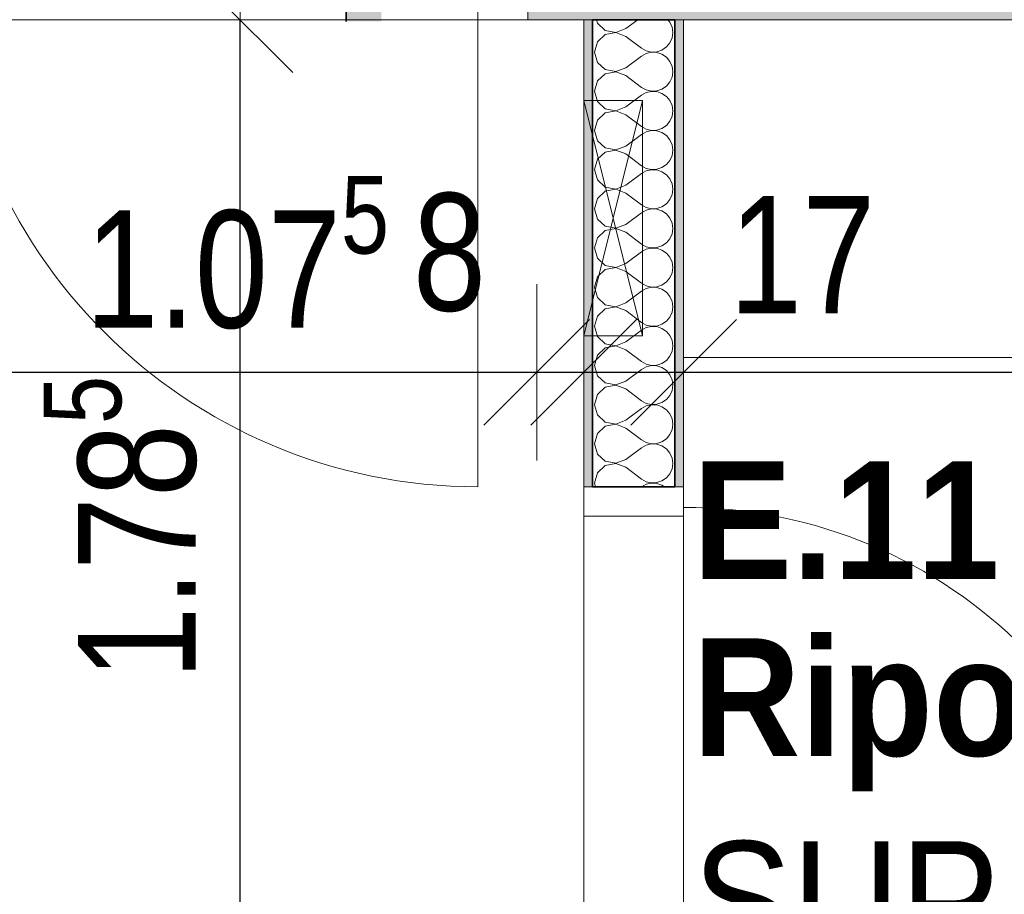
# Model space of a CAD drawing. Header units: metres. Extents: x -7.1 to 26.5, y -14.7 to 18.1.
# Tile 101 of 182: x 13 to 14.7, y 4.4 to 5.9. Entities that reach past the tile are written whole.
import ezdxf

# ---------------------------------------------------------------- set-up
doc = ezdxf.new("R2010")
doc.units = ezdxf.units.M
doc.header["$PDMODE"] = 65
doc.linetypes.add('AUSGEZOGEN', pattern=[0])
for name, color, linetype in [('XR$1$010 Türen', 7, 'AUSGEZOGEN'), ('XR$1$015 Innenwände', 7, 'AUSGEZOGEN'), ('XR$1$015 Innenwände Schichttrennlinien', 7, 'AUSGEZOGEN'), ('XR$1$056 Lift', 7, 'AUSGEZOGEN'), ('XR$1$065 Möbel Einrichtung', 7, 'AUSGEZOGEN'), ('XR$1$080 Raumdefinitionen Kontur', 7, 'AUSGEZOGEN'), ('XR$1$0_', 7, 'AUSGEZOGEN'), ('XR$2$080 Raumdefinitionen Text_1', 7, 'AUSGEZOGEN'), ('XR$2$105 Bemassungen 100', 7, 'AUSGEZOGEN'), ('XR$3$015 Innenwände Bauteilschraffuren', 7, 'AUSGEZOGEN')]:
    doc.layers.add(name, color=color, linetype=linetype)
doc.styles.add('ARIAL', font='arial.ttf')
doc.dimstyles.new('DIMSTYLE_3', dxfattribs={"dimtxt": 0.2, "dimasz": 0.3, "dimexe": 0, "dimexo": 0, "dimgap": 0.1, "dimtad": 2, "dimrnd": 0.005, "dimzin": 4, "dimdsep": 46, "dimtxsty": 'ARIAL', "dimblk1": 'ALL_ML_STRICH', "dimblk2": 'ALL_ML_STRICH', "dimsah": 1, "dimcen": 0, "dimclrd": 7, "dimclre": 7, "dimclrt": 7, "dimadec": 0, "dimazin": 0, "dimtfac": 1, "dimtdec": 0, "dimtix": 1, "dimtmove": 2, "dimatfit": 3, "dimfxl": 0, "dimtzin": 0, "dimlwd": 0, "dimlwe": 18, "dimarcsym": 0})
doc.dimstyles.new('DIMSTYLE_7', dxfattribs={"dimtxt": 0.2, "dimasz": 0.3, "dimexe": 0, "dimexo": 0, "dimgap": 0.1, "dimtad": 2, "dimdec": 1, "dimlfac": 100, "dimrnd": 0.5, "dimzin": 4, "dimdsep": 46, "dimtxsty": 'ARIAL', "dimblk1": 'ALL_ML_STRICH', "dimblk2": 'ALL_ML_STRICH', "dimsah": 1, "dimcen": 0, "dimclrd": 7, "dimclre": 7, "dimclrt": 7, "dimadec": 0, "dimazin": 0, "dimtfac": 1, "dimtdec": 0, "dimtix": 1, "dimtmove": 2, "dimatfit": 3, "dimfxl": 0, "dimtvp": 1.2, "dimtzin": 0, "dimlwd": 0, "dimlwe": 18, "dimarcsym": 0})
doc.dimstyles.new('DIMSTYLE_9', dxfattribs={"dimtxt": 0.2, "dimasz": 0.3, "dimexe": 0, "dimexo": 0, "dimgap": 0.1, "dimtad": 2, "dimdec": 3, "dimrnd": 0.005, "dimzin": 4, "dimdsep": 46, "dimtxsty": 'ARIAL', "dimblk1": 'ALL_ML_STRICH', "dimblk2": 'ALL_ML_STRICH', "dimsah": 1, "dimcen": 0, "dimclrd": 7, "dimclre": 7, "dimclrt": 7, "dimadec": 0, "dimazin": 0, "dimtfac": 1, "dimtdec": 0, "dimtix": 1, "dimtmove": 2, "dimatfit": 3, "dimfxl": 0, "dimtzin": 0, "dimlwd": 0, "dimlwe": 18, "dimarcsym": 0})

# ---------------------------------------------------------------- blocks, each defined once
blk = doc.blocks.new('ALL_ML_STRICH')
at = {"color": 0, "linetype": 'ByBlock', "lineweight": -2}
for p, q in [((0, -0.5), (0, 0.5)), ((-0.3, -0.3), (0.3, 0.3)), ((-1, 0), (0.5, 0))]:
    blk.add_line(p, q, dxfattribs=at)
blk = doc.blocks.new('*D171')
at = {"layer": 'DEFPOINTS', "color": 7, "linetype": 'AUSGEZOGEN', "lineweight": 18, "transparency": 16777216}
for p in [(12.7966, 5.2885), (12.7966, 5.2885), (13.8718, 5.2885)]:
    blk.add_point(p, dxfattribs=at)
at = {"layer": 'XR$2$105 Bemassungen 100', "color": 7, "linetype": 'AUSGEZOGEN', "lineweight": -2, "transparency": 16777216}
for p, q in [((12.7966, 5.2885), (12.7966, 5.2885)), ((12.7966, 5.2885), (13.8718, 5.2885)), ((13.8718, 5.2885), (13.8718, 5.2885))]:
    blk.add_line(p, q, dxfattribs=at)
at = {"layer": 'XR$2$105 Bemassungen 100', "color": 7, "linetype": 'AUSGEZOGEN', "lineweight": 18, "transparency": 16777216, "xscale": 0.3, "yscale": 0.3, "zscale": 0.3, "rotation": 180}
blk.add_blockref('ALL_ML_STRICH', (12.7966, 5.2885), dxfattribs=at)
at = {"layer": 'XR$2$105 Bemassungen 100', "color": 7, "linetype": 'AUSGEZOGEN', "lineweight": 18, "transparency": 16777216, "xscale": 0.3, "yscale": 0.3, "zscale": 0.3}
blk.add_blockref('ALL_ML_STRICH', (13.8718, 5.2885), dxfattribs=at)
at = {"layer": 'XR$2$105 Bemassungen 100', "color": 7, "linetype": 'AUSGEZOGEN', "lineweight": 18, "transparency": 16777216, "insert": (13.3621, 5.4919), "char_height": 0.2, "width": 0.8, "attachment_point": 5, "style": 'ARIAL'}
blk.add_mtext('\\W0.80;\\A1;{\\A1;{1.07\\H0.132000;\\S5^ ;}}', dxfattribs=at)
blk = doc.blocks.new('*D172')
at = {"layer": 'DEFPOINTS', "color": 7, "linetype": 'AUSGEZOGEN', "lineweight": 18, "transparency": 16777216}
for p in [(13.9518, 5.3142), (13.8718, 5.2885), (13.8718, 5.2885)]:
    blk.add_point(p, dxfattribs=at)
at = {"layer": 'XR$2$105 Bemassungen 100', "color": 7, "linetype": 'AUSGEZOGEN', "lineweight": -2, "transparency": 16777216}
for p, q in [((13.8718, 5.2885), (13.8718, 5.2885)), ((13.8718, 5.2885), (13.9518, 5.2885)), ((13.9518, 5.2885), (13.9518, 5.2885))]:
    blk.add_line(p, q, dxfattribs=at)
at = {"layer": 'XR$2$105 Bemassungen 100', "color": 7, "linetype": 'AUSGEZOGEN', "lineweight": 18, "transparency": 16777216, "xscale": 0.3, "yscale": 0.3, "zscale": 0.3}
blk.add_blockref('ALL_ML_STRICH', (13.9518, 5.2885), dxfattribs=at)
at = {"layer": 'XR$2$105 Bemassungen 100', "color": 7, "linetype": 'AUSGEZOGEN', "lineweight": 18, "transparency": 16777216, "xscale": 0.3, "yscale": 0.3, "zscale": 0.3, "rotation": 180}
blk.add_blockref('ALL_ML_STRICH', (13.8718, 5.2885), dxfattribs=at)
at = {"layer": 'XR$2$105 Bemassungen 100', "color": 7, "linetype": 'AUSGEZOGEN', "lineweight": 18, "transparency": 16777216, "insert": (13.7233, 5.4919), "char_height": 0.2, "width": 0.48, "attachment_point": 5, "style": 'ARIAL'}
blk.add_mtext('\\W0.80;\\A1;{\\A1;{8\\H0.132000;\\S^ ;}}', dxfattribs=at)
blk = doc.blocks.new('*D173')
at = {"layer": 'DEFPOINTS', "color": 7, "linetype": 'AUSGEZOGEN', "lineweight": 18, "transparency": 16777216}
for p in [(14.1218, 5.3905), (13.9518, 5.3142), (13.9518, 5.2885)]:
    blk.add_point(p, dxfattribs=at)
at = {"layer": 'XR$2$105 Bemassungen 100', "color": 7, "linetype": 'AUSGEZOGEN', "lineweight": -2, "transparency": 16777216}
for p, q in [((13.9518, 5.2885), (13.9518, 5.2885)), ((13.9518, 5.2885), (14.1218, 5.2885)), ((14.1218, 5.2885), (14.1218, 5.2885))]:
    blk.add_line(p, q, dxfattribs=at)
at = {"layer": 'XR$2$105 Bemassungen 100', "color": 7, "linetype": 'AUSGEZOGEN', "lineweight": 18, "transparency": 16777216, "xscale": 0.3, "yscale": 0.3, "zscale": 0.3, "rotation": 180}
blk.add_blockref('ALL_ML_STRICH', (13.9518, 5.2885), dxfattribs=at)
at = {"layer": 'XR$2$105 Bemassungen 100', "color": 7, "linetype": 'AUSGEZOGEN', "lineweight": 18, "transparency": 16777216, "xscale": 0.3, "yscale": 0.3, "zscale": 0.3}
blk.add_blockref('ALL_ML_STRICH', (14.1218, 5.2885), dxfattribs=at)
at = {"layer": 'XR$2$105 Bemassungen 100', "color": 7, "linetype": 'AUSGEZOGEN', "lineweight": 18, "transparency": 16777216, "insert": (14.3238, 5.4885), "char_height": 0.2, "width": 0.64, "attachment_point": 5, "style": 'ARIAL'}
blk.add_mtext('\\W0.80;\\A1;{\\A1;{17\\H0.132000;\\S^ ;}}', dxfattribs=at)
blk = doc.blocks.new('*D174')
at = {"layer": 'DEFPOINTS', "color": 7, "linetype": 'AUSGEZOGEN', "lineweight": 18, "transparency": 16777216}
for p in [(15.9718, 5.5534), (14.1218, 5.3905), (14.1218, 5.2885)]:
    blk.add_point(p, dxfattribs=at)
at = {"layer": 'XR$2$105 Bemassungen 100', "color": 7, "linetype": 'AUSGEZOGEN', "lineweight": -2, "transparency": 16777216}
for p, q in [((14.1218, 5.2885), (14.1218, 5.2885)), ((14.1218, 5.2885), (15.9718, 5.2885)), ((15.9718, 5.2885), (15.9718, 5.2885))]:
    blk.add_line(p, q, dxfattribs=at)
at = {"layer": 'XR$2$105 Bemassungen 100', "color": 7, "linetype": 'AUSGEZOGEN', "lineweight": 18, "transparency": 16777216, "xscale": 0.3, "yscale": 0.3, "zscale": 0.3, "rotation": 180}
blk.add_blockref('ALL_ML_STRICH', (14.1218, 5.2885), dxfattribs=at)
at = {"layer": 'XR$2$105 Bemassungen 100', "color": 7, "linetype": 'AUSGEZOGEN', "lineweight": 18, "transparency": 16777216, "xscale": 0.3, "yscale": 0.3, "zscale": 0.3}
blk.add_blockref('ALL_ML_STRICH', (15.9718, 5.2885), dxfattribs=at)
at = {"layer": 'XR$2$105 Bemassungen 100', "color": 7, "linetype": 'AUSGEZOGEN', "lineweight": 18, "transparency": 16777216, "insert": (15.0577, 5.4919), "char_height": 0.2, "width": 0.64, "attachment_point": 5, "style": 'ARIAL'}
blk.add_mtext('\\W0.80;\\A1;{\\A1;{1.85\\H0.132000;\\S^ ;}}', dxfattribs=at)
blk = doc.blocks.new('*D210')
at = {"layer": 'DEFPOINTS', "color": 7, "linetype": 'AUSGEZOGEN', "lineweight": 18, "transparency": 16777216}
for p in [(13.4318, 5.8885), (13.3668, 4.1035), (13.632, 4.1035)]:
    blk.add_point(p, dxfattribs=at)
at = {"layer": 'XR$2$105 Bemassungen 100', "color": 7, "linetype": 'AUSGEZOGEN', "lineweight": -2, "transparency": 16777216}
for p, q in [((13.3668, 5.8885), (13.3668, 5.8885)), ((13.3668, 4.1035), (13.3668, 5.8885)), ((13.3668, 4.1035), (13.3668, 4.1035))]:
    blk.add_line(p, q, dxfattribs=at)
at = {"layer": 'XR$2$105 Bemassungen 100', "color": 7, "linetype": 'AUSGEZOGEN', "lineweight": 18, "transparency": 16777216, "xscale": 0.3, "yscale": 0.3, "zscale": 0.3}
for p, rotation in [((13.3668, 5.8885), 90), ((13.3668, 4.1035), 270)]:
    blk.add_blockref('ALL_ML_STRICH', p, dxfattribs=dict(at, rotation=rotation))
at = {"layer": 'XR$2$105 Bemassungen 100', "color": 7, "linetype": 'AUSGEZOGEN', "lineweight": 18, "transparency": 16777216, "insert": (13.1633, 5.0239), "char_height": 0.2, "width": 0.8, "attachment_point": 5, "rotation": 90, "style": 'ARIAL'}
blk.add_mtext('\\W0.80;\\A1;{\\A1;{1.78\\H0.132000;\\S5^ ;}}', dxfattribs=at)
blk = doc.blocks.new('COMPLEXOBJECT_187')
at = {"layer": 'XR$3$015 Innenwände Bauteilschraffuren', "color": 8, "linetype": 'AUSGEZOGEN', "lineweight": 13, "transparency": 33554687}
for p, q in [((13.9734, 5.8885), (13.9751, 5.8825)), ((14.0234, 5.8733), (14.0437, 5.8885)), ((14.0985, 5.8842), (14.0949, 5.8885)), ((14.1022, 5.8758), (14.0985, 5.8842)), ((13.9751, 5.8825), (13.9885, 5.8702)), ((13.9885, 5.8702), (14.0064, 5.8668)), ((14.0064, 5.8665), (13.9885, 5.8631)), ((14.0064, 5.8668), (14.0234, 5.8733)), ((14.0234, 5.86), (14.0064, 5.8665)), ((14.1034, 5.8667), (14.1022, 5.8758)), ((14.1022, 5.8576), (14.1034, 5.8667)), ((13.9751, 5.8509), (13.9701, 5.8333)), ((13.9885, 5.8631), (13.9751, 5.8509)), ((14.0234, 5.86), (14.0501, 5.84)), ((14.0985, 5.8491), (14.1022, 5.8576)), ((13.9701, 5.8333), (13.9751, 5.8158)), ((14.0501, 5.84), (14.0581, 5.8355)), ((14.0581, 5.8355), (14.0671, 5.8335)), ((14.0671, 5.8332), (14.0581, 5.8311)), ((14.0671, 5.8335), (14.0763, 5.8339)), ((14.0763, 5.8328), (14.0671, 5.8332)), ((14.0763, 5.8339), (14.085, 5.8369)), ((14.085, 5.8298), (14.0763, 5.8328)), ((14.085, 5.8369), (14.0926, 5.8421)), ((14.0926, 5.8421), (14.0985, 5.8491)), ((13.9751, 5.8158), (13.9885, 5.8035)), ((14.0234, 5.8067), (14.0501, 5.8267)), ((14.0581, 5.8311), (14.0501, 5.8267)), ((14.0926, 5.8246), (14.085, 5.8298)), ((14.0985, 5.8175), (14.0926, 5.8246)), ((14.1022, 5.8091), (14.0985, 5.8175)), ((13.9885, 5.8035), (14.0064, 5.8001)), ((14.0064, 5.7999), (13.9885, 5.7965)), ((14.0064, 5.8001), (14.0234, 5.8067)), ((14.0234, 5.7933), (14.0064, 5.7999)), ((14.1034, 5.8), (14.1022, 5.8091)), ((14.1022, 5.7909), (14.1034, 5.8)), ((13.9751, 5.7842), (13.9701, 5.7667)), ((13.9885, 5.7965), (13.9751, 5.7842)), ((14.0234, 5.7933), (14.0501, 5.7733)), ((14.0926, 5.7754), (14.0985, 5.7825)), ((14.0985, 5.7825), (14.1022, 5.7909)), ((13.9701, 5.7667), (13.9751, 5.7491)), ((14.0501, 5.7733), (14.0581, 5.7689)), ((14.0581, 5.7689), (14.0671, 5.7668)), ((14.0671, 5.7665), (14.0581, 5.7645)), ((14.0671, 5.7668), (14.0763, 5.7672)), ((14.0763, 5.7661), (14.0671, 5.7665)), ((14.0763, 5.7672), (14.085, 5.7702)), ((14.085, 5.7631), (14.0763, 5.7661)), ((14.085, 5.7702), (14.0926, 5.7754)), ((13.9751, 5.7491), (13.9885, 5.7369)), ((14.0234, 5.74), (14.0501, 5.76)), ((14.0581, 5.7645), (14.0501, 5.76)), ((14.0926, 5.7579), (14.085, 5.7631)), ((14.0985, 5.7509), (14.0926, 5.7579)), ((14.1022, 5.7424), (14.0985, 5.7509)), ((13.9885, 5.7369), (14.0064, 5.7335)), ((14.0064, 5.7332), (13.9885, 5.7298)), ((14.0064, 5.7335), (14.0234, 5.74)), ((14.0234, 5.7267), (14.0064, 5.7332)), ((14.1034, 5.7333), (14.1022, 5.7424)), ((14.1022, 5.7242), (14.1034, 5.7333)), ((13.9751, 5.7175), (13.9701, 5.7)), ((13.9885, 5.7298), (13.9751, 5.7175)), ((14.0234, 5.7267), (14.0501, 5.7067)), ((14.0926, 5.7087), (14.0985, 5.7158)), ((14.0985, 5.7158), (14.1022, 5.7242)), ((13.9701, 5.7), (13.9751, 5.6825)), ((14.0501, 5.7067), (14.0581, 5.7022)), ((14.0581, 5.7022), (14.0671, 5.7001)), ((14.0671, 5.6999), (14.0581, 5.6978)), ((14.0671, 5.7001), (14.0763, 5.7006)), ((14.0763, 5.6994), (14.0671, 5.6999)), ((14.0763, 5.7006), (14.085, 5.7035)), ((14.085, 5.6965), (14.0763, 5.6994)), ((14.085, 5.7035), (14.0926, 5.7087)), ((13.9751, 5.6825), (13.9885, 5.6702)), ((14.0234, 5.6733), (14.0501, 5.6933)), ((14.0581, 5.6978), (14.0501, 5.6933)), ((14.0926, 5.6913), (14.085, 5.6965)), ((14.0985, 5.6842), (14.0926, 5.6913)), ((14.1022, 5.6758), (14.0985, 5.6842)), ((13.9885, 5.6702), (14.0064, 5.6668)), ((14.0064, 5.6665), (13.9885, 5.6631)), ((14.0064, 5.6668), (14.0234, 5.6733)), ((14.0234, 5.66), (14.0064, 5.6665)), ((14.1034, 5.6667), (14.1022, 5.6758)), ((14.1022, 5.6576), (14.1034, 5.6667)), ((13.9751, 5.6509), (13.9701, 5.6333)), ((13.9885, 5.6631), (13.9751, 5.6509)), ((14.0234, 5.66), (14.0501, 5.64)), ((14.0926, 5.6421), (14.0985, 5.6491)), ((14.0985, 5.6491), (14.1022, 5.6576)), ((13.9701, 5.6333), (13.9751, 5.6158)), ((14.0501, 5.64), (14.0581, 5.6355)), ((14.0581, 5.6355), (14.0671, 5.6335)), ((14.0671, 5.6332), (14.0581, 5.6311)), ((14.0671, 5.6335), (14.0763, 5.6339)), ((14.0763, 5.6328), (14.0671, 5.6332)), ((14.0763, 5.6339), (14.085, 5.6369)), ((14.085, 5.6298), (14.0763, 5.6328)), ((14.085, 5.6369), (14.0926, 5.6421)), ((13.9751, 5.6158), (13.9885, 5.6035)), ((14.0234, 5.6067), (14.0501, 5.6267)), ((14.0581, 5.6311), (14.0501, 5.6267)), ((14.0926, 5.6246), (14.085, 5.6298)), ((14.0985, 5.6175), (14.0926, 5.6246)), ((14.1022, 5.6091), (14.0985, 5.6175)), ((13.9885, 5.6035), (14.0064, 5.6001)), ((14.0064, 5.5999), (13.9885, 5.5965)), ((14.0064, 5.6001), (14.0234, 5.6067)), ((14.0234, 5.5933), (14.0064, 5.5999)), ((14.1034, 5.6), (14.1022, 5.6091)), ((14.1022, 5.5909), (14.1034, 5.6)), ((13.9751, 5.5842), (13.9701, 5.5667)), ((13.9885, 5.5965), (13.9751, 5.5842)), ((14.0234, 5.5933), (14.0501, 5.5733)), ((14.0926, 5.5754), (14.0985, 5.5825)), ((14.0985, 5.5825), (14.1022, 5.5909)), ((13.9701, 5.5667), (13.9751, 5.5491)), ((14.0501, 5.5733), (14.0581, 5.5689)), ((14.0581, 5.5645), (14.0501, 5.56)), ((14.0581, 5.5689), (14.0671, 5.5668)), ((14.0671, 5.5665), (14.0581, 5.5645)), ((14.0671, 5.5668), (14.0763, 5.5672)), ((14.0763, 5.5661), (14.0671, 5.5665)), ((14.0763, 5.5672), (14.085, 5.5702)), ((14.085, 5.5631), (14.0763, 5.5661)), ((14.085, 5.5702), (14.0926, 5.5754)), ((13.9751, 5.5491), (13.9885, 5.5369)), ((14.0234, 5.54), (14.0501, 5.56)), ((14.0926, 5.5579), (14.085, 5.5631)), ((14.0985, 5.5509), (14.0926, 5.5579)), ((14.1022, 5.5424), (14.0985, 5.5509)), ((13.9885, 5.5369), (14.0064, 5.5335)), ((14.0064, 5.5332), (13.9885, 5.5298)), ((14.0064, 5.5335), (14.0234, 5.54)), ((14.0234, 5.5267), (14.0064, 5.5332)), ((14.1034, 5.5333), (14.1022, 5.5424)), ((14.1022, 5.5242), (14.1034, 5.5333)), ((13.9751, 5.5175), (13.9701, 5.5)), ((13.9885, 5.5298), (13.9751, 5.5175)), ((14.0234, 5.5267), (14.0501, 5.5067)), ((14.0926, 5.5087), (14.0985, 5.5158)), ((14.0985, 5.5158), (14.1022, 5.5242)), ((13.9701, 5.5), (13.9751, 5.4825)), ((14.0501, 5.5067), (14.0581, 5.5022)), ((14.0581, 5.4978), (14.0501, 5.4933)), ((14.0581, 5.5022), (14.0671, 5.5001)), ((14.0671, 5.4999), (14.0581, 5.4978)), ((14.0671, 5.5001), (14.0763, 5.5006)), ((14.0763, 5.4994), (14.0671, 5.4999)), ((14.0763, 5.5006), (14.085, 5.5035)), ((14.085, 5.4965), (14.0763, 5.4994)), ((14.085, 5.5035), (14.0926, 5.5087)), ((13.9751, 5.4825), (13.9885, 5.4702)), ((14.0234, 5.4733), (14.0501, 5.4933)), ((14.0926, 5.4913), (14.085, 5.4965)), ((14.0985, 5.4842), (14.0926, 5.4913)), ((14.1022, 5.4758), (14.0985, 5.4842)), ((13.9885, 5.4702), (14.0064, 5.4668)), ((14.0064, 5.4665), (13.9885, 5.4631)), ((14.0064, 5.4668), (14.0234, 5.4733)), ((14.0234, 5.46), (14.0064, 5.4665)), ((14.1034, 5.4667), (14.1022, 5.4758)), ((14.1022, 5.4576), (14.1034, 5.4667)), ((13.9751, 5.4509), (13.9701, 5.4333)), ((13.9885, 5.4631), (13.9751, 5.4509)), ((14.0234, 5.46), (14.0501, 5.44)), ((14.0926, 5.4421), (14.0985, 5.4491)), ((14.0985, 5.4491), (14.1022, 5.4576)), ((13.9701, 5.4333), (13.9751, 5.4158)), ((14.0501, 5.44), (14.0581, 5.4355)), ((14.0581, 5.4311), (14.0501, 5.4267)), ((14.0581, 5.4355), (14.0671, 5.4335)), ((14.0671, 5.4332), (14.0581, 5.4311)), ((14.0671, 5.4335), (14.0763, 5.4339)), ((14.0763, 5.4328), (14.0671, 5.4332)), ((14.0763, 5.4339), (14.085, 5.4369)), ((14.085, 5.4298), (14.0763, 5.4328)), ((14.085, 5.4369), (14.0926, 5.4421)), ((13.9751, 5.4158), (13.9885, 5.4035)), ((14.0234, 5.4067), (14.0501, 5.4267)), ((14.0926, 5.4246), (14.085, 5.4298)), ((14.0985, 5.4175), (14.0926, 5.4246)), ((14.1022, 5.4091), (14.0985, 5.4175)), ((13.9885, 5.4035), (14.0064, 5.4001)), ((14.0064, 5.3999), (13.9885, 5.3965)), ((14.0064, 5.4001), (14.0234, 5.4067)), ((14.0234, 5.3933), (14.0064, 5.3999)), ((14.1034, 5.4), (14.1022, 5.4091)), ((14.1022, 5.3909), (14.1034, 5.4)), ((13.9751, 5.3842), (13.9701, 5.3667)), ((13.9885, 5.3965), (13.9751, 5.3842)), ((14.0234, 5.3933), (14.0501, 5.3733)), ((14.0926, 5.3754), (14.0985, 5.3825)), ((14.0985, 5.3825), (14.1022, 5.3909)), ((13.9701, 5.3667), (13.9751, 5.3491)), ((14.0501, 5.3733), (14.0581, 5.3689)), ((14.0581, 5.3645), (14.0501, 5.36)), ((14.0581, 5.3689), (14.0671, 5.3668)), ((14.0671, 5.3665), (14.0581, 5.3645)), ((14.0671, 5.3668), (14.0763, 5.3672)), ((14.0763, 5.3661), (14.0671, 5.3665)), ((14.0763, 5.3672), (14.085, 5.3702)), ((14.085, 5.3631), (14.0763, 5.3661)), ((14.085, 5.3702), (14.0926, 5.3754)), ((13.9751, 5.3491), (13.9885, 5.3369)), ((14.0234, 5.34), (14.0501, 5.36)), ((14.0926, 5.3579), (14.085, 5.3631)), ((14.0985, 5.3509), (14.0926, 5.3579)), ((14.1022, 5.3424), (14.0985, 5.3509)), ((13.9885, 5.3298), (13.9751, 5.3175)), ((13.9885, 5.3369), (14.0064, 5.3335)), ((14.0064, 5.3332), (13.9885, 5.3298)), ((14.0064, 5.3335), (14.0234, 5.34)), ((14.0234, 5.3267), (14.0064, 5.3332)), ((14.1034, 5.3333), (14.1022, 5.3424)), ((14.1022, 5.3242), (14.1034, 5.3333)), ((13.9751, 5.3175), (13.9701, 5.3)), ((14.0234, 5.3267), (14.0501, 5.3067)), ((14.0926, 5.3087), (14.0985, 5.3158)), ((14.0985, 5.3158), (14.1022, 5.3242)), ((13.9701, 5.3), (13.9751, 5.2825)), ((14.0501, 5.3067), (14.0581, 5.3022)), ((14.0581, 5.2978), (14.0501, 5.2933)), ((14.0581, 5.3022), (14.0671, 5.3001)), ((14.0671, 5.2999), (14.0581, 5.2978)), ((14.0671, 5.3001), (14.0763, 5.3006)), ((14.0763, 5.2994), (14.0671, 5.2999)), ((14.0763, 5.3006), (14.085, 5.3035)), ((14.085, 5.2965), (14.0763, 5.2994)), ((14.085, 5.3035), (14.0926, 5.3087)), ((14.0926, 5.2913), (14.085, 5.2965)), ((13.9751, 5.2825), (13.9885, 5.2702)), ((14.0234, 5.2733), (14.0501, 5.2933)), ((14.0985, 5.2842), (14.0926, 5.2913)), ((14.1022, 5.2758), (14.0985, 5.2842)), ((13.9885, 5.2631), (13.9751, 5.2509)), ((13.9885, 5.2702), (14.0064, 5.2668)), ((14.0064, 5.2665), (13.9885, 5.2631)), ((14.0064, 5.2668), (14.0234, 5.2733)), ((14.0234, 5.26), (14.0064, 5.2665)), ((14.1034, 5.2667), (14.1022, 5.2758)), ((14.1022, 5.2576), (14.1034, 5.2667)), ((13.9751, 5.2509), (13.9701, 5.2333)), ((14.0234, 5.26), (14.0501, 5.24)), ((14.0926, 5.2421), (14.0985, 5.2491)), ((14.0985, 5.2491), (14.1022, 5.2576)), ((13.9701, 5.2333), (13.9751, 5.2158)), ((14.0501, 5.24), (14.0581, 5.2355)), ((14.0581, 5.2311), (14.0501, 5.2267)), ((14.0581, 5.2355), (14.0671, 5.2335)), ((14.0671, 5.2332), (14.0581, 5.2311)), ((14.0671, 5.2335), (14.0763, 5.2339)), ((14.0763, 5.2328), (14.0671, 5.2332)), ((14.0763, 5.2339), (14.085, 5.2369)), ((14.085, 5.2298), (14.0763, 5.2328)), ((14.085, 5.2369), (14.0926, 5.2421)), ((14.0926, 5.2246), (14.085, 5.2298)), ((13.9751, 5.2158), (13.9885, 5.2035)), ((14.0234, 5.2067), (14.0501, 5.2267)), ((14.0985, 5.2175), (14.0926, 5.2246)), ((14.1022, 5.2091), (14.0985, 5.2175)), ((13.9885, 5.1965), (13.9751, 5.1842)), ((13.9885, 5.2035), (14.0064, 5.2001)), ((14.0064, 5.1999), (13.9885, 5.1965)), ((14.0064, 5.2001), (14.0234, 5.2067)), ((14.0234, 5.1933), (14.0064, 5.1999)), ((14.1034, 5.2), (14.1022, 5.2091)), ((14.1022, 5.1909), (14.1034, 5.2)), ((13.9751, 5.1842), (13.9701, 5.1667)), ((14.0234, 5.1933), (14.0501, 5.1733)), ((14.0926, 5.1754), (14.0985, 5.1825)), ((14.0985, 5.1825), (14.1022, 5.1909)), ((13.9701, 5.1667), (13.9751, 5.1491)), ((14.0501, 5.1733), (14.0581, 5.1689)), ((14.0581, 5.1645), (14.0501, 5.16)), ((14.0581, 5.1689), (14.0671, 5.1668)), ((14.0671, 5.1665), (14.0581, 5.1645)), ((14.0671, 5.1668), (14.0763, 5.1672)), ((14.0763, 5.1661), (14.0671, 5.1665)), ((14.0763, 5.1672), (14.085, 5.1702)), ((14.085, 5.1631), (14.0763, 5.1661)), ((14.085, 5.1702), (14.0926, 5.1754)), ((14.0926, 5.1579), (14.085, 5.1631)), ((13.9751, 5.1491), (13.9885, 5.1369)), ((14.0234, 5.14), (14.0501, 5.16)), ((14.0985, 5.1509), (14.0926, 5.1579)), ((14.1022, 5.1424), (14.0985, 5.1509)), ((13.9885, 5.1298), (13.9751, 5.1175)), ((13.9885, 5.1369), (14.0064, 5.1335)), ((14.0064, 5.1332), (13.9885, 5.1298)), ((14.0064, 5.1335), (14.0234, 5.14)), ((14.0234, 5.1267), (14.0064, 5.1332)), ((14.1034, 5.1333), (14.1022, 5.1424)), ((14.1022, 5.1242), (14.1034, 5.1333)), ((13.9751, 5.1175), (13.9701, 5.1)), ((14.0234, 5.1267), (14.0501, 5.1067)), ((14.0926, 5.1087), (14.0985, 5.1158)), ((14.0985, 5.1158), (14.1022, 5.1242)), ((13.9701, 5.1), (13.9719, 5.0935)), ((14.0501, 5.1067), (14.0581, 5.1022)), ((14.0581, 5.0978), (14.0504, 5.0935)), ((14.0581, 5.1022), (14.0671, 5.1001)), ((14.0671, 5.0999), (14.0581, 5.0978)), ((14.0671, 5.1001), (14.0763, 5.1006)), ((14.0763, 5.0994), (14.0671, 5.0999)), ((14.0763, 5.1006), (14.085, 5.1035)), ((14.085, 5.0965), (14.0763, 5.0994)), ((14.085, 5.1035), (14.0926, 5.1087)), ((14.0893, 5.0935), (14.085, 5.0965))]:
    blk.add_line(p, q, dxfattribs=at)

msp = doc.modelspace()

# ---------------------------------------------------------------- hatches: boundary and pattern name
at = {"layer": 'XR$1$0_', "linetype": 'AUSGEZOGEN', "lineweight": 13, "true_color": 0x202020, "transparency": 33554687}
msp.add_hatch(color=250, dxfattribs=at).paths.add_polyline_path([(13.5475, 5.8855), (13.6075, 5.8855), (13.6075, 6.0735), (13.5475, 6.0735)])
at = {"layer": 'XR$3$015 Innenwände Bauteilschraffuren', "linetype": 'AUSGEZOGEN', "lineweight": 13, "true_color": 0x202020, "transparency": 33554687}
for points in [[(13.8718, 5.9035), (13.8718, 5.9935), (13.8568, 5.9935), (13.8568, 5.8885)], [(13.8568, 5.8885), (15.9718, 5.8885), (15.9718, 5.9035), (13.8718, 5.9035)], [(13.9518, 5.8885), (13.9518, 5.0935), (13.9668, 5.0935), (13.9668, 5.8885)], [(14.1068, 5.8885), (14.1068, 5.0935), (14.1218, 5.0935), (14.1218, 5.8885)]]:
    msp.add_hatch(color=250, dxfattribs=at).paths.add_polyline_path(points)

# ---------------------------------------------------------------- linework, layer by layer
at = {"layer": 'XR$1$010 Türen', "color": 7, "linetype": 'AUSGEZOGEN', "lineweight": 13, "transparency": 33554687}
for p, q in [((13.7718, 5.9935), (13.7718, 5.0935)), ((13.9518, 5.0935), (13.9518, 5.0435)), ((14.1218, 5.0935), (13.9518, 5.0935)), ((13.9668, 5.0935), (13.9518, 5.0935)), ((13.9668, 5.0935), (13.9518, 5.0935)), ((14.1068, 5.0935), (13.9668, 5.0935)), ((14.1068, 5.0935), (13.9668, 5.0935)), ((14.1218, 5.0935), (14.1068, 5.0935)), ((14.1218, 5.0935), (14.1068, 5.0935)), ((14.1218, 5.0435), (14.1218, 5.0935)), ((13.9518, 5.0435), (14.1218, 5.0435))]:
    msp.add_line(p, q, dxfattribs=at)
for centre, radius, start, end in [((13.7718, 5.9935), 0.9, 180, 270), ((14.1218, 4.2385), 0.82, 0, 90)]:
    msp.add_arc(centre, radius, start, end, dxfattribs=at)
at = {"layer": 'XR$1$015 Innenwände', "color": 7, "linetype": 'AUSGEZOGEN', "lineweight": 18, "transparency": 33554687}
for p, q in [((13.8568, 5.9935), (13.8568, 5.8885)), ((13.8568, 5.8885), (15.9718, 5.8885)), ((13.9518, 5.8885), (13.9518, 5.0935)), ((13.9518, 5.8885), (13.9668, 5.8885)), ((14.1068, 5.8885), (14.1218, 5.8885)), ((14.1218, 5.0935), (14.1218, 5.8885)), ((13.9668, 5.0935), (13.9518, 5.0935)), ((14.1218, 5.0935), (14.1068, 5.0935))]:
    msp.add_line(p, q, dxfattribs=at)
at = {"layer": 'XR$1$015 Innenwände', "color": 7, "linetype": 'AUSGEZOGEN', "lineweight": 35, "transparency": 33554687}
for p, q in [((13.9668, 5.8885), (14.1068, 5.8885)), ((14.1068, 5.0935), (13.9668, 5.0935))]:
    msp.add_line(p, q, dxfattribs=at)
at = {"layer": 'XR$1$015 Innenwände Schichttrennlinien', "color": 7, "linetype": 'AUSGEZOGEN', "lineweight": 35, "transparency": 33554687}
for p, q in [((13.9668, 5.8885), (13.9668, 5.0935)), ((14.1068, 5.8885), (14.1068, 5.0935))]:
    msp.add_line(p, q, dxfattribs=at)
at = {"layer": 'XR$1$056 Lift', "color": 7, "linetype": 'AUSGEZOGEN', "lineweight": 35, "transparency": 33554687}
msp.add_line((13.5475, 6.0735), (13.5475, 5.8855), dxfattribs=at)
at = {"layer": 'XR$1$065 Möbel Einrichtung', "color": 202, "linetype": 'AUSGEZOGEN', "lineweight": 13, "transparency": 33554687}
for p, q in [((13.9518, 5.7507), (14.0518, 5.3507)), ((14.0518, 5.7507), (13.9518, 5.3507))]:
    msp.add_line(p, q, dxfattribs=at)
at = {"layer": 'XR$1$065 Möbel Einrichtung', "color": 8, "linetype": 'AUSGEZOGEN', "lineweight": 13, "transparency": 33554687}
msp.add_line((15.9718, 5.3135), (14.1218, 5.3135), dxfattribs=at)
msp.add_lwpolyline([(15.9718, 5.2885), (14.1218, 5.2885), (14.1218, 5.8885), (15.9718, 5.8885), (15.9718, 5.2885)], close=True, dxfattribs=at)
at = {"layer": 'XR$1$065 Möbel Einrichtung', "color": 202, "linetype": 'AUSGEZOGEN', "lineweight": 13, "transparency": 33554687}
msp.add_lwpolyline([(13.9518, 5.3507), (14.0518, 5.3507), (14.0518, 5.7507), (13.9518, 5.7507), (13.9518, 5.3507)], close=True, dxfattribs=at)
at = {"layer": 'XR$1$080 Raumdefinitionen Kontur', "color": 8, "linetype": 'AUSGEZOGEN', "lineweight": 13, "transparency": 33554687}
for points in [[(12.2018, 5.8885), (8.9318, 5.8885), (8.9318, -3.6444), (12.7518, -3.6444), (12.7518, 0.5735), (13.9518, 0.5735), (13.9518, 5.8885), (12.2018, 5.8885)], [(14.1218, 5.8885), (14.1218, 4.1035), (15.9718, 4.1035), (15.9718, 5.8885), (14.1218, 5.8885)]]:
    msp.add_lwpolyline(points, close=True, dxfattribs=at)

# ---------------------------------------------------------------- block references
at = {"layer": 'XR$3$015 Innenwände Bauteilschraffuren', "color": 8, "linetype": 'AUSGEZOGEN', "lineweight": 13, "transparency": 33554687}
msp.add_blockref('COMPLEXOBJECT_187', (0, 0), dxfattribs=at)

# ---------------------------------------------------------------- texts
at = {"layer": 'XR$2$080 Raumdefinitionen Text_1', "color": 7, "linetype": 'AUSGEZOGEN', "transparency": 33554687, "insert": (14.1373, 5.1369), "char_height": 0.2, "width": 1.577485, "attachment_point": 1, "line_spacing_factor": 0.903614, "style": 'ARIAL'}
msp.add_mtext('\\A1;{\\fArial|b1|i0|c162|p34;\\W0.90909;E.11}\\P{\\fArial|b1|i0|c162|p34;\\W0.90909;Ripostiglio\\fArial|b0|i0|c162|p34;\\PSUP: 3.30 m\\H0.6x;\\S2^ ;}', dxfattribs=at)

# ---------------------------------------------------------------- dimensions: what is measured, and where the dimension line sits
at = {"layer": 'XR$2$105 Bemassungen 100', "color": 7, "linetype": 'AUSGEZOGEN', "lineweight": 18, "transparency": 33554687}
dim = msp.add_linear_dim(base=(13.3668, 5.8885), p1=(13.3668, 4.1035), p2=(13.3668, 5.8885), angle=90, dimstyle='DIMSTYLE_9', override={"dimpost": '<>', "dimclrd": 7, "dimclre": 7, "dimclrt": 7, "dimlwd": 0, "dimlwe": 18}, dxfattribs=at)
dim.commit()
dim.dimension.update_dxf_attribs({"geometry": '*D210', "text_midpoint": (13.1633, 5.0239), "dimtype": 160})
for base, p1, p2, dimstyle, picture, middle in [((13.8718, 5.2885), (12.7966, 5.2885), (13.8718, 5.2885), 'DIMSTYLE_9', '*D171', (13.3621, 5.4919)), ((13.9518, 5.2885), (13.8718, 5.2885), (13.9518, 5.2885), 'DIMSTYLE_7', '*D172', (13.7233, 5.4919)), ((14.1218, 5.2885), (13.9518, 5.2885), (14.1218, 5.2885), 'DIMSTYLE_7', '*D173', (14.3238, 5.4885)), ((15.9718, 5.2885), (14.1218, 5.2885), (15.9718, 5.2885), 'DIMSTYLE_3', '*D174', (15.0577, 5.4919))]:
    dim = msp.add_linear_dim(base=base, p1=p1, p2=p2, dimstyle=dimstyle, override={"dimpost": '<>', "dimclrd": 7, "dimclre": 7, "dimclrt": 7, "dimlwd": 0, "dimlwe": 18}, dxfattribs=at)
    dim.commit()
    dim.dimension.update_dxf_attribs({"geometry": picture, "text_midpoint": middle, "dimtype": 160})

doc.saveas('drawing.dxf')
